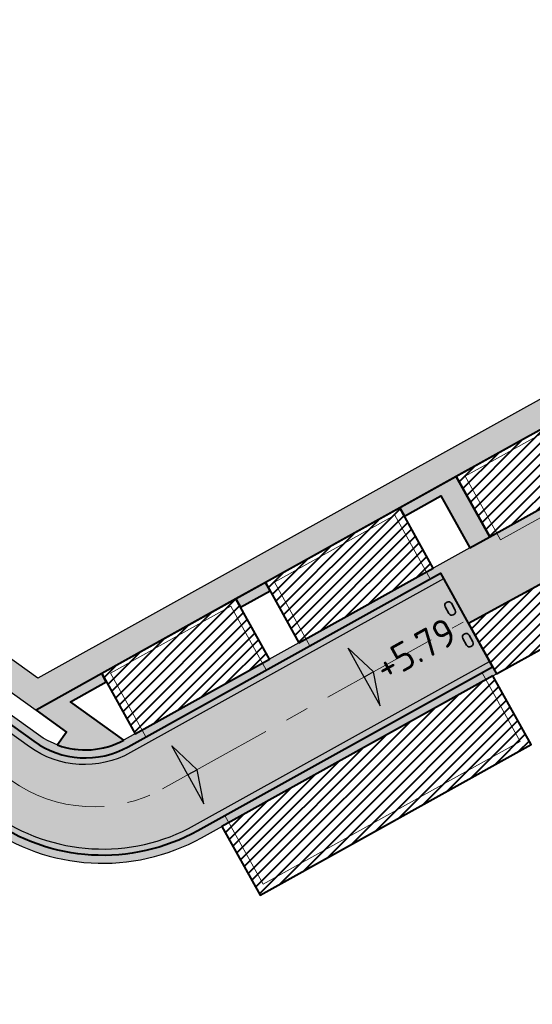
# Model space of a CAD drawing. Header units: metres. Extents: x 207669 to 209690, y 476021 to 477293.
# Tile 6 of 49: x 208076 to 208109, y 476828 to 476891. Entities that reach past the tile are written whole.
import ezdxf

# ---------------------------------------------------------------- set-up
doc = ezdxf.new("R2010")
doc.units = ezdxf.units.M
doc.linetypes.add('AM-AS', pattern=[16, 10, -2, 2, -2])
doc.layers.get('0').update_dxf_attribs({"linetype": 'CONTINUOUS'})
for name, color, linetype, lineweight in [('N-JUMBO-BLOK', 7, 'CONTINUOUS', 35), ('T-WE-VH-KANTVERHARDING_BOUWWEG-G', 60, 'CONTINUOUS', 25), ('T-WE-VH-VERHARDING_ASFALT_BOUWWEG-100MM-A', 252, 'CONTINUOUS', 18), ('T-WE-VH-VERHARDING_ASFALT_BOUWWEG-70MM-A', 252, 'CONTINUOUS', 18), ('T-WE-VH-VERKANTING-S', 7, 'CONTINUOUS', 25)]:
    doc.layers.add(name, color=color, linetype=linetype, lineweight=lineweight)
for name, color, linetype, lineweight, true_color in [('N-WE-AM-AS_WEG-G', 7, 'AM-AS', 18, 0xd60000), ('N-WE-VH-FUNDERING_GRANULAAT-G', 7, 'CONTINUOUS', 40, 0x99004c), ('N-WE-VH-FUNDERING_GRANULAAT_2-G', 7, 'CONTINUOUS', 15, 0x99004c), ('N-WE-VH-FUNDERING_ZANDBED-BREED-G', 7, 'CONTINUOUS', 30, 0xa57c00), ('N-WE-VH-FUNDERING_ZANDBED_BREED-A', 7, 'CONTINUOUS', 40, 0xa57c00), ('N-WE-VH-FUNDERING_ZANDBED_SMAL-A', 7, 'CONTINUOUS', 40, 0xa4de1b), ('N-WE-VH-FUNDERING_ZANDBED_SMAL-G', 7, 'CONTINUOUS', 30, 0x931077), ('N-WE-VH-FUNDERING_ZANDBED_VOETPAD-A', 220, 'CONTINUOUS', 40, 0xff00bf), ('N-WE-VH-VERHARDING_FUNDERING_GRANULAAT_ZAND-P-A', 7, 'CONTINUOUS', 40, 0xa57c00), ('N-WE-VH-VERHARDING_FUNDERING_GRANULAAT_ZAND-P-G', 7, 'CONTINUOUS', 40, 0xa57c00), ('T-WE-AL-HOOGTELABEL_WEG_ASFALT', 7, 'CONTINUOUS', 18, 0x0b05c2)]:
    doc.layers.add(name, color=color, linetype=linetype, lineweight=lineweight, true_color=true_color)
doc.styles.add('NLCS-ISO-M200-T18', font='NLCS-ISO.ttf', dxfattribs={"height": 0.36})

# ---------------------------------------------------------------- blocks, each defined once
blk = doc.blocks.new('A$C2E540381')
h = blk.add_hatch(color=256)
h.dxf.hatch_style = 1
h.paths.add_polyline_path([(0, 0), (7.001237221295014, 0), (-2.91038304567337e-11, 1.869999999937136)])
at = {"flags": 128}
blk.add_lwpolyline([(0, 0), (7.001237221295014, 0), (-2.91038304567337e-11, 1.869999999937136)], close=True, dxfattribs=at)

msp = doc.modelspace()

# ---------------------------------------------------------------- hatches: boundary and pattern name
at = {"layer": 'N-WE-VH-FUNDERING_ZANDBED_BREED-A', "transparency": 33554559}
h = msp.add_hatch(color=256, dxfattribs=at)
h.dxf.hatch_style = 1
edge = h.paths.add_edge_path(flags=16)
edge.add_arc((208018.7845404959, 476941.9416020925), 23.79784241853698, 2.319868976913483, 68.45130498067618, ccw=False)
edge.add_arc((207992.9401543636, 476940.8946074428), 49.6634275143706, -44.537330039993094, 2.319868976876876, ccw=False)
edge.add_arc((207975.0359779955, 476959.1559325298), 75.23482617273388, 302.0107321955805, 315.1130849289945, ccw=False)
edge.add_line((208014.9163120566, 476895.3606503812), (208013.122737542, 476893.0276360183))
edge.add_arc((208012.7492379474, 476898.1139409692), 5.100000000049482, 234.31241061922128, 274.1998286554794, ccw=False)
edge.add_line((208009.774074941, 476893.9716704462), (207985.8857599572, 476911.1293212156))
edge.add_arc((207988.8317546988, 476915.2309812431), 5.049999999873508, 214.057908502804, 234.31241061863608, ccw=False)
edge.add_line((207984.6479712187, 476912.4028271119), (207974.9491909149, 476926.7505588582))
edge.add_arc((207979.174397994, 476929.6067145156), 5.10000000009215, 174.1134030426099, 214.0579085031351, ccw=False)
edge.add_line((207974.1012911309, 476930.1297697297), (207976.5079837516, 476932.3365274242))
edge.add_line((207976.5079837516, 476932.3365274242), (207987.8577930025, 476944.791240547))
edge.add_arc((208049.9804324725, 476888.2579610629), 83.99544049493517, 116.50385453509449, 137.6969592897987, ccw=False)
edge.add_arc((208020.7404048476, 476946.8945045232), 18.47274637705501, 68.45130498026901, 116.50385453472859, ccw=False)
edge = h.paths.add_edge_path(flags=16)
edge.add_arc((207950.9388624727, 477049.6280640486), 37.53249998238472, 305.8214969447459, 358.8807534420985, ccw=False)
edge.add_arc((208022.9212658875, 476938.7720458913), 94.70726443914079, 121.8779908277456, 149.2630944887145)
edge.add_arc((207938.4936721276, 476988.9750646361), 3.518809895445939, 313.33145217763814, 329.26309448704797, ccw=False)
edge.add_arc((207939.535906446, 476987.870288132), 1.999999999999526, 214.0579085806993, 313.33145217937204, ccw=False)
edge.add_line((207937.878962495, 476986.7502270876), (207937.0909030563, 476984.8804810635))
edge.add_arc((207938.4964469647, 476989.7829749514), 5.099999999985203, 214.0579084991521, 254.0024146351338, ccw=False)
edge.add_line((207934.2712398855, 476986.9268192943), (207909.4248063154, 477023.6829837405))
edge.add_arc((207913.6500133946, 477026.5391393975), 5.09999999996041, 174.1134017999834, 214.0579084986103, ccw=False)
edge.add_line((207908.5769065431, 477027.0621947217), (207910.7629846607, 477028.895780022))
edge.add_arc((207951.2488938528, 477005.1332987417), 46.94426865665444, 128.6299866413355, 149.5899578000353, ccw=False)
edge.add_arc((207862.439417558, 477114.1293349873), 93.65498082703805, 309.4451683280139, 332.8796175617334)
edge.add_arc((207965.0096183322, 477061.8722859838), 21.46109186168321, 30.11757463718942, 153.5374305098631, ccw=False)
edge.add_arc((207952.0866587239, 477053.779186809), 36.7039722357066, -7.647124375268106, 30.923212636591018, ccw=False)
edge = h.paths.add_edge_path(flags=16)
edge.add_arc((207924.3592697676, 477029.9185181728), 85.2596023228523, 121.1031986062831, 145.2237219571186)
edge.add_arc((207852.6855038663, 477079.6890865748), 1.999999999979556, 294.3579977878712, 325.2237219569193, ccw=False)
edge.add_line((207853.5103773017, 477077.8671140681), (207851.2906661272, 477076.0183202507))
edge.add_arc((207851.3290830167, 477081.1181755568), 5.099999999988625, 229.6238971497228, 269.5684026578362, ccw=False)
edge.add_line((207848.0252916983, 477077.2329518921), (207822.9577107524, 477098.549113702))
edge.add_arc((207831.4439198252, 477108.5288058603), 13.10000000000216, 205.0134647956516, 229.6238971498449, ccw=False)
edge.add_line((207819.572589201, 477102.9897166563), (207820.2180752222, 477104.672360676))
edge.add_arc((207833.0127928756, 477108.2725821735), 13.2915911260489, 140.0836640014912, 195.7157219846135, ccw=False)
edge.add_line((207822.8183786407, 477116.8013753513), (207868.0195344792, 477169.9574566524))
edge.add_arc((207886.4104747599, 477151.8822228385), 25.78644531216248, 84.96140506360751, 135.4960267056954, ccw=False)
edge.add_arc((207882.984591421, 477140.0828944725), 37.91560423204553, 49.257470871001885, 81.36805577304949, ccw=False)
edge.add_arc((207894.6428723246, 477152.9501516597), 20.56242125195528, 2.0518782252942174, 50.469494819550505, ccw=False)
edge.add_arc((207879.2698302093, 477153.7302654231), 35.92230591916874, 335.5284907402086, 359.92999724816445, ccw=False)
edge.add_arc((207826.0890470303, 477182.593217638), 96.37526378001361, 304.2401094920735, 333.00668583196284, ccw=False)
edge = h.paths.add_edge_path()
edge.add_arc((207965.005917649, 477061.8894530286), 28.7200000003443, 32.12410697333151, 153.0069464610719)
edge.add_arc((207862.4447317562, 477114.131325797), 86.3800005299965, 309.1708019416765, 333.0069464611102, ccw=False)
edge.add_arc((207951.2488955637, 477005.1333027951), 54.21426865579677, 129.1708019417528, 146.2481467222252)
edge.add_arc((207901.9319495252, 477038.0881400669), 5.100000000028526, 293.9446099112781, 326.2481467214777, ccw=False)
edge.add_line((207904.0018013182, 477033.4270550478), (207901.8935327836, 477032.9882847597))
edge.add_arc((207901.9319495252, 477038.0881400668), 5.099999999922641, 229.6238969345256, 269.5684043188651, ccw=False)
edge.add_line((207898.6281581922, 477034.2029164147), (207860.5092017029, 477066.6172866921))
edge.add_arc((207863.8129930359, 477070.5025103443), 5.099999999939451, 189.6793914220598, 229.6238969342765, ccw=False)
edge.add_line((207858.7855965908, 477069.6450227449), (207858.8798555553, 477071.7964016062))
edge.add_arc((207863.812993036, 477070.5025103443), 5.100000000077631, 146.1675124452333, 165.3031853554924, ccw=False)
edge.add_arc((207924.3521430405, 477029.9253527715), 77.97999999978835, 122.7259849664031, 146.1675124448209, ccw=False)
edge.add_arc((207826.17520426, 477182.6992009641), 103.6199999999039, 302.7259849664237, 331.4867935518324)
edge.add_arc((207879.2491134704, 477153.8665777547), 43.21999999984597, 331.4867935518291, 356.8038714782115)
edge.add_arc((207894.6750815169, 477153.0051778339), 27.76999999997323, 356.8038714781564, 407.9181540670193)
edge.add_arc((207883.0137495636, 477140.0911026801), 45.17000000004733, 47.91815406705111, 74.77564179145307)
edge.add_arc((207886.2699822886, 477152.0559239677), 32.76999999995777, 74.77564179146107, 139.62389708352)
edge.add_line((207861.3055157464, 477173.2844027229), (207816.0074426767, 477120.0143477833))
edge.add_arc((207830.1009010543, 477108.03000671), 18.50000000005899, 139.6238970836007, 229.6238971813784)
edge.add_line((207818.1165600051, 477093.936548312), (207901.3480945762, 477023.1607977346))
edge.add_arc((207895.4530943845, 477016.22833982), 9.099999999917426, 34.05790846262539, 49.62389718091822, ccw=False)
edge.add_line((207902.9921893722, 477021.3246175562), (207979.2186577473, 476908.5602402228))
edge.add_arc((207988.249002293, 476914.664572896), 10.8999999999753, 214.0579084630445, 234.3124106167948)
edge.add_line((207981.8903205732, 476905.8114849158), (208074.1329226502, 476839.5587436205))
edge.add_arc((208081.6583349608, 476850.0362514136), 12.89999999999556, 234.3124106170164, 299.0336792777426)
edge.add_line((208087.9190100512, 476838.757335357), (208106.6218757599, 476849.1388795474))
edge.add_line((208106.6218757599, 476849.1388795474), (208104.8438712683, 476852.3420426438))
edge.add_line((208104.8438712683, 476852.3420426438), (208121.1081889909, 476861.1922391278))
edge.add_line((208121.1081889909, 476861.1922391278), (208119.0545768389, 476864.9610650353))
edge.add_line((208119.0545768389, 476864.9610650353), (208083.0215202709, 476844.9599178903))
edge.add_arc((208080.5463696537, 476849.4190242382), 5.100000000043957, 234.31241061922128, 299.03367927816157, ccw=False)
edge.add_line((208077.5712066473, 476845.2767537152), (208023.5008730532, 476884.1124732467))
edge.add_arc((208026.4760360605, 476888.2547437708), 5.10000000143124, 194.3679054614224, 234.3124106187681, ccw=False)
edge.add_line((208021.5355522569, 476886.9891925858), (208021.4536448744, 476889.1410771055))
edge.add_arc((208026.4760360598, 476888.2547437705), 5.099999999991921, 125.81933538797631, 169.9916992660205, ccw=False)
edge.add_arc((207976.3685280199, 476957.6811223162), 80.51999999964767, 305.8193353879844, 314.6490656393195)
edge.add_arc((207992.9537240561, 476940.8915043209), 56.91999999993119, 314.6490656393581, 362.324848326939)
edge.add_arc((208018.7824468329, 476941.9401127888), 31.0699999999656, 2.324848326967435, 68.30494295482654)
edge.add_arc((208020.7416798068, 476946.864684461), 25.76999999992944, 68.3049429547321, 116.5152425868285)
edge.add_arc((208049.983229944, 476888.2542608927), 91.2700000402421, 116.5152425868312, 137.6969596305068)
edge.add_line((207982.4803595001, 476949.6836951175), (207973.6291480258, 476939.9573776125))
edge.add_arc((207969.8572115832, 476943.3899415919), 5.099999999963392, 278.37862011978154, 317.6969596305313, ccw=False)
edge.add_line((207970.600352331, 476938.3443750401), (207968.4516676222, 476938.4874477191))
edge.add_arc((207969.8572115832, 476943.3899415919), 5.099999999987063, 214.057908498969, 254.0024140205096, ccw=False)
edge.add_line((207965.632004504, 476940.5337859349), (207943.8047829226, 476972.8235285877))
edge.add_arc((207948.0299900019, 476975.6796842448), 5.099999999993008, 174.113402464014, 214.0579084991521, ccw=False)
edge.add_line((207942.9568831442, 476976.2027395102), (207943.6250031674, 476978.2499159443))
edge.add_arc((207948.0299900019, 476975.6796842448), 5.100000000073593, 134.6952792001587, 149.7371965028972, ccw=False)
edge.add_arc((207928.428011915, 476995.4912807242), 22.76999999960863, 314.6952792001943, 329.018669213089)
edge.add_arc((208022.9492039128, 476938.7391286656), 87.4800000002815, 122.98218495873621, 149.0186692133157, ccw=False)
edge.add_arc((207950.9279627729, 477049.7176438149), 44.82000000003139, 302.9821849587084, 355.6324594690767)
edge.add_line((207995.6178079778, 477046.3044143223), (207995.8201418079, 477048.9535967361))
edge.add_line((207995.8201418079, 477048.9535967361), (207995.9330327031, 477050.431691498))
edge.add_arc((207952.0907191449, 477053.7801899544), 43.97000000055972, 355.6324594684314, 392.1241069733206)
at = {"layer": 'N-WE-VH-FUNDERING_ZANDBED_SMAL-A', "transparency": 33554559}
h = msp.add_hatch(color=256, dxfattribs=at)
h.dxf.hatch_style = 1
h.paths.add_polyline_path([(208119.0781781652, 476871.9165880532), (208077.5381863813, 476848.8586638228), (208021.4536448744, 476889.1410771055), (208021.5355522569, 476886.9891925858), (208077.4213901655, 476846.849497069), (208117.6768968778, 476869.1944322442), (208117.5798321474, 476869.3692991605), (208119.7773656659, 476870.5891010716)])
at = {"layer": 'N-WE-VH-FUNDERING_ZANDBED_VOETPAD-A', "transparency": 33554559}
h = msp.add_hatch(color=256, dxfattribs=at)
h.dxf.hatch_style = 1
h.paths.add_polyline_path([(208100.7874166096, 476859.133221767), (208103.1046174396, 476860.4194483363), (208104.9342876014, 476857.1232069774), (208106.2018585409, 476857.8268073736), (208104.0809941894, 476861.6476494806), (208100.4962224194, 476859.6578225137)])
h = msp.add_hatch(color=256, dxfattribs=at)
h.dxf.hatch_style = 1
h.paths.add_polyline_path([(208090.3936842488, 476853.3638924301), (208092.2713978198, 476854.4061694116), (208091.9802036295, 476854.9307701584), (208090.1024900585, 476853.888493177)])
h = msp.add_hatch(color=256, dxfattribs=at)
h.dxf.hatch_style = 1
edge = h.paths.add_edge_path()
edge.add_line((208082.990286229, 476844.9427231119), (208079.604098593, 476847.3748337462))
edge.add_line((208079.604098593, 476847.3748337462), (208081.8776654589, 476848.6368400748))
edge.add_line((208081.8776654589, 476848.6368400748), (208081.5864712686, 476849.1614408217))
edge.add_line((208081.5864712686, 476849.1614408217), (208077.4213901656, 476846.8494970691))
edge.add_line((208077.4213901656, 476846.8494970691), (208079.3635742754, 476845.4545340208))
edge.add_line((208079.3635742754, 476845.4545340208), (208078.7758274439, 476844.6362237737))
edge.add_arc((208080.5463696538, 476849.419024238), 5.099999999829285, 249.6859799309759, 298.6331219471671)
at = {"layer": 'N-WE-VH-VERHARDING_FUNDERING_GRANULAAT_ZAND-P-A', "transparency": 33554559}
h = msp.add_hatch(dxfattribs=at)
h.set_pattern_fill('ANSI31', color=256, scale=0.15)
h.set_pattern_definition([(45, (0, 0), (-0.3367596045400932, 0.3367596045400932), [])])
h.paths.add_polyline_path([(208106.4026112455, 476849.017170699), (208089.2131934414, 476839.4757077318), (208091.6301197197, 476835.1214954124), (208108.8195375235, 476844.6629583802)])
h.paths.add_polyline_path([(208100.4962224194, 476859.6578225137), (208091.9802036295, 476854.9307701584), (208094.1010679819, 476851.1099280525), (208102.6170867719, 476855.8369804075)])
h.paths.add_polyline_path([(208090.1024900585, 476853.888493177), (208081.5864712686, 476849.1614408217), (208083.7073356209, 476845.340598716), (208092.2233544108, 476850.067651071)])
h.paths.add_polyline_path([(208122.2571506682, 476865.8809472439), (208121.5113506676, 476867.2969333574), (208118.6420517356, 476865.7042494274), (208116.9337124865, 476868.7819071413), (208104.0809941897, 476861.6476494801), (208106.2018585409, 476857.8268073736), (208119.0545768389, 476864.9610650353), (208121.1081889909, 476861.1922391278), (208104.8438712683, 476852.3420426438), (208106.6218757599, 476849.1388795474), (208109.9873830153, 476851.0069976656), (208112.4043092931, 476846.652785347), (208140.4354758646, 476862.2122615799), (208138.018549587, 476866.566473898), (208138.1913531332, 476866.6623932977), (208134.7698213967, 476872.8264520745)])
at = {"layer": 'T-WE-VH-VERHARDING_ASFALT_BOUWWEG-100MM-A'}
h = msp.add_hatch(dxfattribs=at)
h.set_pattern_fill('AVH-ASFALT', color=256, scale=1.5, angle=270, pattern_type=2)
h.set_pattern_definition([(329.9999999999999, (207991.0131754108, 476552.5954628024), (0.7500000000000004, 1.299038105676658), []), (29.99999999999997, (207991.0131754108, 476552.5954628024), (-0.7499999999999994, 1.299038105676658), [])])
edge = h.paths.add_edge_path()
edge.add_line((208598.0668640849, 476553.2350907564), (208597.3597609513, 476558.6895641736))
edge.add_arc((208596.3347866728, 476566.6236317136), 7.999999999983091, 167.5645903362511, 277.36107089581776, ccw=False)
edge.add_line((208588.5224716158, 476568.3463427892), (208663.4988565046, 476908.3564285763))
edge.add_arc((208653.7334626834, 476910.5098174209), 9.999999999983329, 347.56459033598, 362.5645903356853)
edge.add_line((208663.7234468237, 476910.9572734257), (208662.2903712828, 476942.9523785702))
edge.add_arc((208670.2823585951, 476943.3103433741), 8.000000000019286, 147.9829078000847, 182.564590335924, ccw=False)
edge.add_line((208663.4992387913, 476947.5517211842), (208673.5813185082, 476963.6757161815))
edge.add_arc((208665.1024187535, 476968.977438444), 9.999999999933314, 327.9829078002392, 372.496370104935)
edge.add_line((208674.8655159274, 476971.1412160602), (208668.8437600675, 476998.3117474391))
edge.add_arc((208700.3297484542, 477005.2899302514), 32.25000000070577, 180.2433118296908, 192.4963701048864, ccw=False)
edge.add_line((208668.080039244, 477005.1529780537), (208667.7931844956, 477072.7019650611))
edge.add_arc((208657.7932746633, 477072.6594992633), 9.999999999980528, 0.2433118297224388, 74.71764475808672)
edge.add_line((208660.4290345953, 477082.3058856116), (208562.4492246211, 477109.0776992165))
edge.add_arc((208570.9495504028, 477140.1872951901), 32.2500000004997, 248.523477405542, 254.717644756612, ccw=False)
edge.add_line((208559.1421820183, 477110.1764879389), (208526.0787293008, 477123.1848806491))
edge.add_arc((208512.2577011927, 477088.0559512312), 37.75000000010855, 68.52347740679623, 83.79289849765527)
edge.add_line((208516.3393283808, 477125.5846445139), (208484.0606572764, 477129.0952783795))
edge.add_arc((208479.9790300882, 477091.5665850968), 37.75000000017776, 83.79289849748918, 100.4526706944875)
edge.add_line((208473.1303026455, 477128.6901279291), (208406.483101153, 477116.394735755))
edge.add_arc((208396.0941313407, 477172.6942189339), 57.24999999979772, 259.3435220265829, 280.4552038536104, ccw=False)
edge.add_line((208385.507451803, 477116.4315784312), (208345.6150227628, 477123.7496831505))
edge.add_arc((208327.0753225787, 477022.6861288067), 102.7499999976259, 79.60489942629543, 92.19224486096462)
edge.add_line((208323.1448724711, 477125.3609264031), (208303.6616430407, 477124.6150972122))
edge.add_arc((208303.0017864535, 477141.8524719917), 17.25000000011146, 263.0200956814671, 272.19224486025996, ccw=False)
edge.add_line((208300.9055455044, 477124.7303145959), (208268.7673296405, 477128.6649498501))
edge.add_arc((208267.5521174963, 477118.7390615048), 9.999999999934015, 83.02009568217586, 168.2771260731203)
edge.add_line((208257.7606997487, 477120.7708436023), (208246.8566065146, 477068.2226239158))
edge.add_arc((208259.3406641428, 477065.6321017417), 12.74999999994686, 168.2771260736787, 171.9901902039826)
edge.add_line((208246.715050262, 477067.4087204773), (208243.1391454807, 477041.9964065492))
edge.add_arc((208235.2171916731, 477043.1111477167), 8.000000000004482, 271.25365755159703, 351.9901902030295, ccw=False)
edge.add_line((208235.3922213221, 477035.113062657), (208066.2421497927, 477031.4113918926))
edge.add_line((208066.2421497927, 477031.4113918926), (208044.2191598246, 477036.8636800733))
edge.add_line((208044.2191598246, 477036.8636800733), (208042.2847942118, 477039.1593672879))
edge.add_line((208042.2847942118, 477039.1593672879), (208002.0779595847, 477042.5937447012))
edge.add_arc((208002.7588222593, 477050.5647186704), 8.000000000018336, 176.3700886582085, 265.117774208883, ccw=False)
edge.add_arc((207951.3573135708, 477053.8338357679), 43.50536122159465, 355.63556999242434, 356.3592230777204, ccw=False)
edge.add_line((207994.7365174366, 477050.5230764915), (207994.4212927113, 477046.3957993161))
edge.add_arc((207950.9279627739, 477049.7176438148), 43.61999999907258, 336.77510252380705, 355.63245947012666, ccw=False)
edge.add_arc((207998.3648879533, 477029.3617471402), 8.00000000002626, 85.11777420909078, 156.7751025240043, ccw=False)
edge.add_line((207999.0457506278, 477037.3327211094), (208046.0630700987, 477033.3166073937))
edge.add_line((208046.0630700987, 477033.3166073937), (208066.4740170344, 477028.2634168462))
edge.add_line((208066.4740170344, 477028.2634168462), (208068.8725253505, 477025.9676380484))
edge.add_line((208068.8725253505, 477025.9676380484), (208238.4872344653, 477029.6794769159))
edge.add_arc((208238.2684474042, 477039.6770832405), 10.00000000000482, 271.253657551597, 351.9901902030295)
edge.add_line((208248.1708896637, 477038.2836567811), (208252.1613935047, 477066.6423359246))
edge.add_arc((208259.3406641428, 477065.6321017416), 7.249999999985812, 168.2771260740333, 171.9901902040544, ccw=False)
edge.add_line((208252.2418862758, 477067.1051437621), (208262.4914142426, 477116.4989297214))
edge.add_arc((208270.3245484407, 477114.8735040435), 8.00000000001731, 83.02009568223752, 168.2771260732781, ccw=False)
edge.add_line((208271.2967181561, 477122.8142147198), (208300.237178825, 477119.2710760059))
edge.add_arc((208303.0017864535, 477141.8524719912), 22.74999999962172, 263.0200956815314, 272.19224486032)
edge.add_line((208303.8720320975, 477119.1191226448), (208323.355261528, 477119.8649518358))
edge.add_arc((208327.0753225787, 477022.6861288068), 97.24999999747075, 79.60489942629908, 92.19224486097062, ccw=False)
edge.add_line((208344.6226300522, 477118.3399551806), (208384.5030026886, 477111.0240621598))
edge.add_arc((208396.0941313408, 477172.6942189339), 62.74999999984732, 259.355239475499, 280.4552038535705)
edge.add_line((208407.4811681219, 477110.9860517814), (208474.128130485, 477123.2813998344))
edge.add_arc((208479.9790300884, 477091.5665850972), 32.24999999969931, 83.79289849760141, 100.45267069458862, ccw=False)
edge.add_line((208483.4659831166, 477123.6275217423), (208515.744654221, 477120.1168878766))
edge.add_arc((208512.257701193, 477088.0559512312), 32.25000000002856, 68.52347740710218, 83.79289849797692, ccw=False)
edge.add_line((208524.0650695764, 477118.0667584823), (208557.128522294, 477105.0583657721))
edge.add_arc((208570.949550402, 477140.1872951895), 37.74999999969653, 248.5234774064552, 254.7176447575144)
edge.add_line((208560.9995566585, 477103.772186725), (208656.4132110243, 477077.7015445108))
edge.add_arc((208654.3046030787, 477069.9844354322), 8.000000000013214, 0.24331182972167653, 74.71764475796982, ccw=False)
edge.add_line((208662.3045309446, 477070.0184080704), (208662.5800888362, 477005.1296218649))
edge.add_arc((208700.3297484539, 477005.2899302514), 37.7500000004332, 180.2433118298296, 192.4963701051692)
edge.add_line((208663.4740566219, 476997.1216697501), (208669.1858799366, 476971.3495730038))
edge.add_arc((208661.3754021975, 476969.6185509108), 8.000000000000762, -32.01709219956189, 12.496370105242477, ccw=False)
edge.add_line((208668.1585220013, 476965.3771731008), (208658.2582133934, 476949.5438796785))
edge.add_arc((208666.7371131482, 476944.242157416), 10.00000000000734, 147.9829078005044, 182.5645903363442)
edge.add_line((208656.7471290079, 476943.794701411), (208658.2083375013, 476911.1714948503))
edge.add_arc((208650.2163501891, 476910.8135300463), 7.999999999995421, -12.43540966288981, 2.564590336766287, ccw=False)
edge.add_line((208658.0286652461, 476909.0908189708), (208582.0786928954, 476564.6656155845))
edge.add_arc((208591.8440867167, 476562.51222674), 9.99999999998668, 167.5645903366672, 277.3976724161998)
edge.add_arc((210001.0809775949, 465708.5369687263), 10935.07777570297, 97.37159738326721, 97.39767241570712, ccw=False)
at = {"layer": 'T-WE-VH-VERHARDING_ASFALT_BOUWWEG-70MM-A'}
h = msp.add_hatch(dxfattribs=at)
h.set_pattern_fill('AVH-BASALTON', color=256, angle=270, pattern_type=2)
h.set_pattern_definition([(270, (207987.6846217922, 477030.1940064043), (0.8659999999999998, -1.5), [1, -2]), (29.99999999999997, (207987.6846217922, 477030.1940064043), (0.8660381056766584, 1.499977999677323), [1, -2]), (329.9999999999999, (207987.6846217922, 477029.1940064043), (1.732038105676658, -2.200032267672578e-05), [1, -2])])
h.paths.add_polyline_path([(207979.9642825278, 476909.0642676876, 0.08860774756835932), (207982.4153493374, 476906.5424738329), (208074.6579514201, 476840.2897325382, 0.2901540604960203), (208087.4822068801, 476839.5442298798), (208106.1850962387, 476849.9257594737), (208103.2731425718, 476855.171788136), (208083.4099652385, 476844.1461808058, -0.2901543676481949), (208076.9978315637, 476844.5189288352), (208022.6760454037, 476883.5352527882, -0.5128048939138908), (208022.6735853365, 476893.2800037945, 0.03899533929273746), (208032.1116530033, 476901.2509316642, 0.2110784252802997), (208048.6278607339, 476943.1517930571, 0.2961190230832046), (208029.8243881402, 476969.6942554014, 0.2135158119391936), (208009.772750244, 476968.8503044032, 0.09268673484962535), (207983.3678739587, 476948.8760330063), (207974.4330391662, 476939.0578244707, -0.4857844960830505), (207965.0246350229, 476939.7359519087), (207942.8520466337, 476972.5366072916, -0.3607678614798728), (207943.6020152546, 476980.1610973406, 0.06252926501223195), (207946.9207294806, 476984.387934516, -0.1140968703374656), (207974.6737415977, 477013.1274485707, 0.2338587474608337), (207994.4212927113, 477046.3957993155), (207994.7365174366, 477050.5230764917, 0.1605842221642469), (207988.3125578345, 477076.5233494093, 0.5824978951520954), (207940.4839035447, 477074.380298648, -0.1043814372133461), (207917.7632647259, 477046.2334878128, 0.0750150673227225), (207907.1276252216, 477034.5242228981, -0.4489299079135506), (207898.2472954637, 477033.2797499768), (207859.6681189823, 477066.0854670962, -0.381082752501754), (207858.5701924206, 477073.9958346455, -0.1026960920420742), (207881.5457002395, 477096.5367696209, 0.1261556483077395), (207916.17238607, 477133.8078554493, 0.1109181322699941), (207921.2037527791, 477151.5237929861, 0.2268011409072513), (207912.4820694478, 477172.7251190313, 0.117727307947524), (207894.5602457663, 477182.5179730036, 0.2907551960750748), (207862.2196860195, 477172.5070400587), (207817.1807338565, 477119.5417085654, 0.4142135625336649), (207819.2328479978, 477094.1687144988), (207902.9723610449, 477022.9610053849)])
h.paths.add_polyline_path([(207933.4971353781, 476986.3756419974), (207908.6460157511, 477023.1387386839, -0.3327596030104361), (207908.9913344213, 477030.3205219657, 0.02629151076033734), (207910.3951778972, 477032.2141499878, -0.07558467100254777), (207920.289801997, 477043.1324219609, 0.104381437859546), (207944.0481497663, 477072.5647687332, -0.5824978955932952), (207984.9249647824, 477074.3963295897, -0.1605842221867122), (207990.7481332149, 477050.8276931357), (207990.4329084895, 477046.7004159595, -0.2338587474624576), (207972.4962286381, 477016.4828080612, 0.1134968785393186), (207943.6046455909, 476986.6350936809, -0.5476258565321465)], flags=16)
h.paths.add_polyline_path([(207986.32625549, 476946.1838259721, -0.09268673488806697), (208011.5584937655, 476965.2710418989, -0.2135158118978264), (208028.3457217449, 476965.9775975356, -0.2961190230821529), (208044.6311531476, 476942.9895325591, -0.2110784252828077), (208029.3006028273, 476904.0966296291, -0.04205109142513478), (208019.5889756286, 476895.9956677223, 0.03919080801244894), (208016.8801836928, 476893.7622372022, -0.3624006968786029), (208009.2124471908, 476893.2054081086), (207985.3315629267, 476910.3577218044, -0.0886077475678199), (207983.860922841, 476911.8707981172), (207974.2451368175, 476926.0957536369, -0.3460902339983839), (207974.7783963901, 476933.4942473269)], flags=16)
h.paths.add_polyline_path([(207847.4134532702, 477076.5061948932), (207822.3422986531, 477097.8253955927, -0.4142135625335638), (207820.7462098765, 477117.5599465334), (207865.2669202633, 477169.915831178, -0.2907551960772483), (207893.5098481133, 477178.6583532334, -0.1177273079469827), (207909.8013034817, 477169.7563661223, -0.2268011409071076), (207917.209974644, 477151.7468091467, -0.1109181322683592), (207912.6575576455, 477135.717300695, -0.1261556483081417), (207879.3832126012, 477099.9018323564, 0.0974953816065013), (207856.2151719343, 477077.6355777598, -0.4419701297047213)], flags=16)

# ---------------------------------------------------------------- linework, layer by layer
at = {"layer": 'N-JUMBO-BLOK', "flags": 128}
for points in [[(208103.8818576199, 476852.8793526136), (208103.9257867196, 476852.9032321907, 0.414213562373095), (208104.0059848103, 476853.1744668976), (208103.76718904, 476853.6137578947, 0.4142135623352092), (208103.495954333, 476853.6939559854), (208103.4520252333, 476853.6700764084, 0.414213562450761), (208103.3718271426, 476853.3988417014), (208103.6106229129, 476852.9595507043, 0.4142135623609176)], [(208105.0019515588, 476850.8705599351), (208105.0458806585, 476850.8944395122, 0.414213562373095), (208105.1260787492, 476851.165674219), (208104.8872829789, 476851.6049652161, 0.4142135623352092), (208104.616048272, 476851.6851633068), (208104.5721191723, 476851.6612837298, 0.414213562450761), (208104.4919210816, 476851.3900490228), (208104.7307168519, 476850.9507580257, 0.4142135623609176)]]:
    msp.add_lwpolyline(points, format="xyb", close=True, dxfattribs=at)
at = {"layer": 'N-WE-AM-AS_WEG-G', "ltscale": 0.75, "flags": 128}
msp.add_lwpolyline([(207822.9438497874, 477094.1634701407), (207904.7769850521, 477024.5768451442), (207982.7128544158, 476909.2836936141), (208075.8278914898, 476842.4043306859, 0.2901543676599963), (208085.4460920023, 476841.8452086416)], format="xyb", dxfattribs=at)
msp.add_lwpolyline([(208085.4460920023, 476841.8452086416), (208104.5105298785, 476852.4274534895)], dxfattribs=at)
at = {"layer": 'N-WE-VH-FUNDERING_GRANULAAT-G', "flags": 128}
msp.add_lwpolyline([(207947.5208640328, 476984.0276033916, -0.06257907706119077), (207944.0913076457, 476979.6604858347, 0.3608239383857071), (207943.3905469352, 476972.5435133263), (207965.2177685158, 476940.2537706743, 0.4857844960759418), (207973.9989457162, 476939.6208517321), (207982.8501575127, 476949.3471695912, -0.09268673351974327), (208009.4602451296, 476969.4766753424, -0.2135158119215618), (208030.0831547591, 476970.3446705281, -0.2961190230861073), (208049.3272845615, 476943.1801886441, -0.2110784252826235), (208032.6035867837, 476900.7529345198, -0.03854603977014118), (208023.1987405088, 476892.7955954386, 0.5122384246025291), (208023.2091904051, 476883.7063682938), (208077.2795239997, 476844.870648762, 0.2901543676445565), (208083.2641820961, 476844.5227506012), (208103.0790131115, 476855.5215219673), (208106.3792139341, 476849.5760468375), (208087.6763482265, 476839.1945026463, -0.2901543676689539), (208074.4246052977, 476839.9648485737), (207982.182003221, 476906.217589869, -0.08860774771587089), (207979.6328937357, 476908.840255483), (207903.4064253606, 477021.6046328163, 0.06802407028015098)], format="xyb", dxfattribs=at)
at = {"layer": 'N-WE-VH-FUNDERING_GRANULAAT_2-G', "flags": 128}
for points in [[(208118.8600713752, 476864.2812359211), (208116.6178761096, 476868.3206616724), (208104.6394923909, 476861.6717276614), (208106.881687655, 476857.6323019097)], [(208100.1803860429, 476859.196577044), (208092.5387018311, 476854.9548483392), (208094.7808970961, 476850.9154225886), (208102.4225813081, 476855.1571512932)], [(208089.7866536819, 476853.4272477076), (208082.14496947, 476849.1855190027), (208084.3871647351, 476845.1460932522), (208092.0288489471, 476849.3878219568)], [(208105.7227821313, 476849.2116761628), (208089.4076989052, 476840.155536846), (208091.8246251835, 476835.8013245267), (208108.1397084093, 476844.857463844)]]:
    msp.add_lwpolyline(points, close=True, dxfattribs=at)
at = {"layer": 'N-WE-VH-FUNDERING_ZANDBED-BREED-G', "flags": 128}
for points in [[(207902.9921893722, 477021.3246175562), (207979.2186577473, 476908.5602402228, 0.08860774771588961), (207981.8903205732, 476905.8114849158), (208074.1329226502, 476839.5587436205, 0.2901543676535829), (208087.9190100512, 476838.757335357), (208106.6218757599, 476849.1388795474), (208104.8438712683, 476852.3420426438), (208121.1081889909, 476861.1922391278)], [(208119.0545768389, 476864.9610650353), (208083.0215202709, 476844.9599178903, -0.2901543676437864), (208077.5712066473, 476845.2767537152), (208023.5008730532, 476884.1124732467, -0.1760773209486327), (208021.5355522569, 476886.9891925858), (208021.4536448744, 476889.1410771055, -0.1951609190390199), (208023.4913561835, 476892.3901622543, 0.03854603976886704), (208032.9549680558, 476900.3972222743, 0.2110784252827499), (208049.8268730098, 476943.2004712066, 0.2961190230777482), (208030.2679880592, 476970.809252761, 0.2135158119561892), (208009.2370271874, 476969.9240831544, 0.09268673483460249), (207982.4803595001, 476949.6836951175), (207973.6291480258, 476939.9573776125, -0.1732617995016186), (207970.600352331, 476938.3443750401), (207968.4516676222, 476938.4874477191, -0.1760773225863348), (207965.632004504, 476940.5337859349), (207943.8047829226, 476972.8235285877, -0.1760773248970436), (207942.9568831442, 476976.2027395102), (207943.6250031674, 476978.2499159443, -0.06572714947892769), (207944.4429757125, 476979.3050571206, 0.06257907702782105), (207947.9495315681, 476983.7702240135, -0.114096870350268)]]:
    msp.add_lwpolyline(points, format="xyb", dxfattribs=at)
at = {"layer": 'N-WE-VH-FUNDERING_ZANDBED_SMAL-G', "flags": 128}
msp.add_lwpolyline([(208119.0781781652, 476871.9165880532), (208077.5381863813, 476848.8586638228), (208021.4536448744, 476889.1410771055), (208021.5355522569, 476886.9891925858), (208077.4213901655, 476846.849497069), (208117.6768968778, 476869.1944322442), (208117.5798321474, 476869.3692991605), (208119.7773656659, 476870.5891010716)], close=True, dxfattribs=at)
at = {"layer": 'N-WE-VH-FUNDERING_ZANDBED_VOETPAD-A', "flags": 128}
for points in [[(208100.7874166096, 476859.133221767), (208103.1046174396, 476860.4194483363), (208104.9342876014, 476857.1232069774), (208106.2018585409, 476857.8268073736), (208104.0809941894, 476861.6476494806), (208100.4962224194, 476859.6578225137)], [(208090.3936842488, 476853.3638924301), (208092.2713978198, 476854.4061694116), (208091.9802036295, 476854.9307701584), (208090.1024900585, 476853.888493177)]]:
    msp.add_lwpolyline(points, close=True, dxfattribs=at)
msp.add_lwpolyline([(208082.990286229, 476844.9427231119), (208079.604098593, 476847.3748337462), (208081.8776654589, 476848.6368400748), (208081.5864712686, 476849.1614408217), (208077.4213901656, 476846.8494970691), (208079.3635742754, 476845.4545340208), (208078.7758274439, 476844.6362237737, 0.2168797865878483)], format="xyb", close=True, dxfattribs=at)
at = {"layer": 'N-WE-VH-VERHARDING_FUNDERING_GRANULAAT_ZAND-P-G', "flags": 128}
for points in [[(208140.4354758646, 476862.2122615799), (208138.018549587, 476866.566473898), (208138.1913531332, 476866.6623932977), (208134.7698213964, 476872.8264520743), (208122.2571506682, 476865.8809472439), (208121.5113506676, 476867.2969333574), (208118.6420517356, 476865.7042494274), (208116.9337124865, 476868.7819071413), (208104.0809941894, 476861.6476494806), (208106.2018585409, 476857.8268073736), (208119.0545768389, 476864.9610650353), (208121.1081889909, 476861.1922391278), (208104.8438712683, 476852.3420426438), (208106.6218757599, 476849.1388795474), (208109.9873830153, 476851.0069976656), (208112.4043092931, 476846.652785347)], [(208100.4962224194, 476859.6578225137), (208091.9802036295, 476854.9307701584), (208094.1010679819, 476851.1099280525), (208102.6170867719, 476855.8369804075)], [(208090.1024900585, 476853.888493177), (208081.5864712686, 476849.1614408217), (208083.7073356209, 476845.340598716), (208092.2233544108, 476850.067651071)], [(208106.4026112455, 476849.017170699), (208089.2131934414, 476839.4757077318), (208091.6301197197, 476835.1214954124), (208108.8195375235, 476844.6629583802)]]:
    msp.add_lwpolyline(points, close=True, dxfattribs=at)
at = {"layer": 'T-WE-VH-KANTVERHARDING_BOUWWEG-G', "flags": 128}
msp.add_lwpolyline([(207902.9723610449, 477022.9610053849), (207979.9642825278, 476909.0642676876, 0.08860774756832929), (207982.4153493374, 476906.5424738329), (208074.6579514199, 476840.2897325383, 0.2901543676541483), (208087.4822187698, 476839.5442364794), (208106.1850962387, 476849.9257594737), (208103.2731425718, 476855.171788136), (208083.4099652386, 476844.1461808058, -0.2901543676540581), (208076.9978315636, 476844.5189288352), (208022.6760454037, 476883.5352527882, -0.5128048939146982), (208022.6735853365, 476893.2800037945, 0.03899533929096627), (208032.1116530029, 476901.2509316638, 0.2110784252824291), (208048.6278607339, 476943.151793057, 0.2961190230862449), (208029.8243881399, 476969.6942554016, 0.2135158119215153), (208009.7727502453, 476968.8503044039, 0.09268673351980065), (207983.3678742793, 476948.8760333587), (207974.4330391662, 476939.0578244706, -0.4857844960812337), (207965.0246350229, 476939.7359519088), (207942.8520466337, 476972.5366072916, -0.3607678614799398), (207943.6020152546, 476980.1610973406, 0.0625292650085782), (207946.9207294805, 476984.3879345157, -0.114096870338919)], format="xyb", dxfattribs=at)

# ---------------------------------------------------------------- block references
at = {"layer": 'T-WE-VH-VERKANTING-S', "yscale": 0.36, "zscale": 0.3599999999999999}
for p, xscale, rotation in [((208098.2297214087, 476848.9411165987), -0.2999999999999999, 299.0336792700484), ((208098.2297214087, 476848.9411165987), 0.2999999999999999, 299.0336792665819), ((208087.0565493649, 476842.7391376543), -0.2999999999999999, 299.0336792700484), ((208087.0565493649, 476842.7391376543), 0.2999999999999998, 299.0336792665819)]:
    msp.add_blockref('A$C2E540381', p, dxfattribs=dict(at, xscale=xscale, rotation=rotation))

# ---------------------------------------------------------------- texts
at = {"layer": 'T-WE-AL-HOOGTELABEL_WEG_ASFALT', "insert": (208101.4920503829, 476850.6995298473), "char_height": 1.8, "attachment_point": 5, "rotation": 29.033679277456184, "style": 'NLCS-ISO-M200-T18', "bg_fill": 1, "box_fill_scale": 1.05, "bg_fill_color": 256, "bg_fill_true_color": 9298298, "bg_fill_transparency": 0}
msp.add_mtext('+5.79', dxfattribs=at)

doc.saveas('drawing.dxf')
